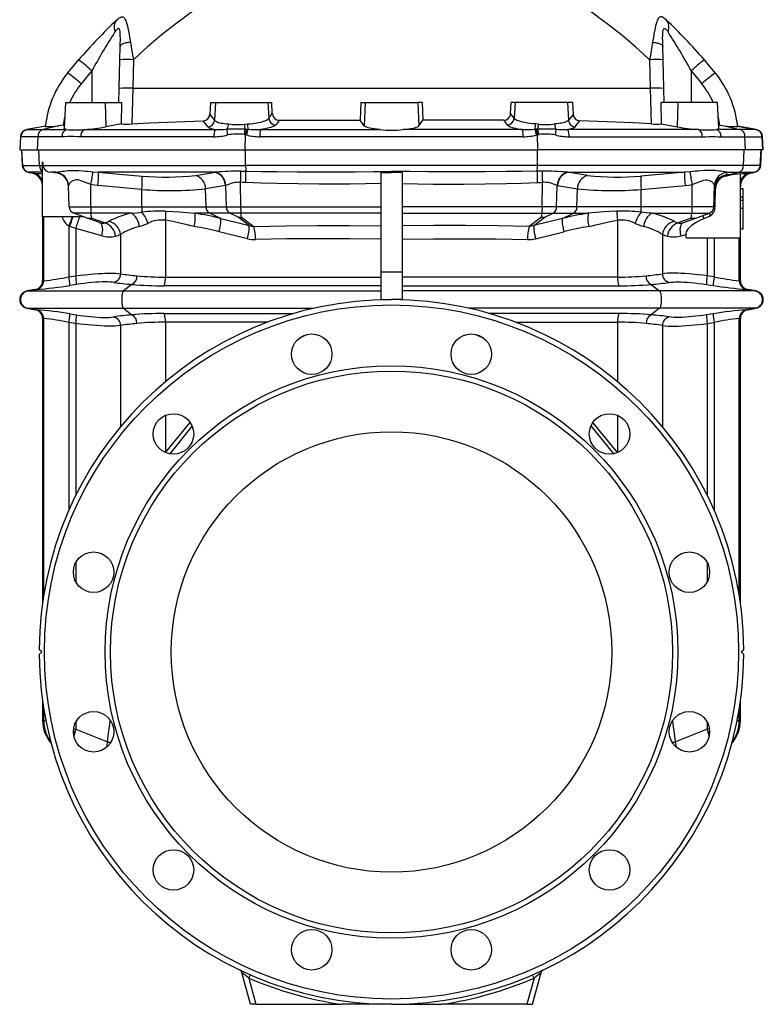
# Model space of a CAD drawing. Extents: x -31 to 1086, y -108 to 1537.
# Tile 5 of 6: x 664 to 1086, y 473 to 1032. Entities that reach past the tile are written whole.
import ezdxf

# ---------------------------------------------------------------- set-up
doc = ezdxf.new("R2010")
doc.units = 0
doc.layers.get('0').update_dxf_attribs({"linetype": 'CONTINUOUS'})

msp = doc.modelspace()

# ---------------------------------------------------------------- linework, layer by layer
at = {"color": 7, "linetype": 'CONTINUOUS'}
for p, q in [((720.62, 1008.96), (720.82, 1016.61)), ((1028.94, 1008.96), (1028.74, 1016.61)), ((720.19, 992.71), (720.62, 1008.96)), ((728.32, 1009.04), (727.89, 992.84)), ((1021.23, 1009.04), (1021.66, 992.84)), ((1029.36, 992.71), (1028.94, 1008.96)), ((704.78, 1002.65), (704.78, 984.84)), ((1044.78, 1002.65), (1044.78, 984.84)), ((719.98, 984.84), (720.19, 992.71)), ((727.89, 992.84), (727.36, 972.63)), ((727.89, 992.84), (1021.66, 992.84)), ((727.89, 992.84), (727.89, 992.84)), ((1021.66, 992.84), (1021.66, 992.84)), ((1021.66, 992.84), (1022.2, 972.63)), ((1029.57, 984.84), (1029.36, 992.71)), ((689.78, 984.84), (689.01, 970.11)), ((689.78, 984.84), (712.28, 984.84)), ((712.28, 984.84), (721.7, 984.84)), ((712.28, 984.84), (712.64, 970.97)), ((721.6, 972.64), (721.7, 984.84)), ((772.03, 984.84), (771.71, 978.01)), ((772.03, 984.84), (774.92, 984.84)), ((774.92, 984.84), (774.4, 974.69)), ((774.92, 984.84), (804.63, 984.84)), ((804.63, 984.84), (806.86, 984.84)), ((804.63, 984.84), (805.1, 975.77)), ((807.15, 978.55), (806.86, 984.84)), ((857.39, 984.84), (856.92, 974.69)), ((857.39, 984.84), (859.92, 984.84)), ((859.92, 984.84), (859.24, 971.59)), ((859.92, 984.84), (889.63, 984.84)), ((892.16, 984.84), (889.63, 984.84)), ((889.63, 984.84), (890.32, 971.59)), ((892.16, 984.84), (892.64, 974.69)), ((942.4, 978.55), (942.69, 984.84)), ((944.92, 984.84), (942.69, 984.84)), ((944.92, 984.84), (944.45, 975.77)), ((974.63, 984.84), (944.92, 984.84)), ((977.52, 984.84), (974.63, 984.84)), ((974.63, 984.84), (975.16, 974.69)), ((977.52, 984.84), (977.85, 978.01)), ((1027.95, 972.64), (1027.86, 984.84)), ((1037.28, 984.84), (1027.86, 984.84)), ((1037.28, 984.84), (1036.91, 970.97)), ((1059.78, 984.84), (1037.28, 984.84)), ((1060.55, 970.11), (1059.78, 984.84)), ((805.1, 975.77), (807.15, 978.55)), ((944.45, 975.77), (942.4, 978.55)), ((721.6, 972.64), (712.64, 970.97)), ((771.71, 978.01), (774.4, 974.69)), ((791.31, 972.43), (792.93, 972.57)), ((859.24, 971.59), (856.92, 974.69)), ((890.32, 971.59), (892.64, 974.69)), ((958.24, 972.43), (956.63, 972.57)), ((977.85, 978.01), (975.16, 974.69)), ((1027.95, 972.64), (1036.91, 970.97)), ((678.34, 971.31), (667.88, 969.47)), ((667.88, 969.47), (668.18, 969.47)), ((678.33, 971.26), (668.18, 969.47)), ((668.18, 969.47), (677.01, 969.47)), ((685.9, 971.55), (677.01, 969.47)), ((677.01, 969.47), (690.27, 969.47)), ((688.45, 971.85), (689.1, 971.93)), ((700.72, 969.47), (774.78, 969.47)), ((791.65, 969.67), (792.61, 969.65)), ((792.61, 969.65), (793.4, 969.63)), ((800.5, 969.47), (868.19, 969.47)), ((949.06, 969.47), (881.37, 969.47)), ((956.95, 969.65), (956.15, 969.63)), ((957.91, 969.67), (956.95, 969.65)), ((1048.83, 969.47), (974.77, 969.47)), ((1072.55, 969.47), (1059.29, 969.47)), ((1061.11, 971.85), (1060.45, 971.93)), ((1063.65, 971.55), (1072.55, 969.47)), ((1081.68, 969.47), (1071.22, 971.31)), ((1071.22, 971.26), (1081.38, 969.47)), ((1081.38, 969.47), (1072.55, 969.47)), ((1081.68, 969.47), (1081.38, 969.47)), ((664.17, 965.27), (663.78, 957.84)), ((664.08, 957.84), (664.47, 965.27)), ((664.47, 965.27), (664.17, 965.27)), ((674.21, 965.27), (664.47, 965.27)), ((673.92, 957.84), (674.21, 965.27)), ((687.74, 965.27), (674.21, 965.27)), ((773.97, 965.27), (698.41, 965.27)), ((791.84, 966.43), (791.02, 966.56)), ((791.79, 957.84), (791.84, 966.43)), ((792.49, 966.31), (791.84, 966.43)), ((949.47, 965.27), (800.09, 965.27)), ((957.07, 966.31), (957.71, 966.43)), ((957.71, 966.43), (958.54, 966.56)), ((957.77, 957.84), (957.71, 966.43)), ((975.58, 965.27), (1051.15, 965.27)), ((1061.81, 965.27), (1075.35, 965.27)), ((1075.64, 957.84), (1075.35, 965.27)), ((1075.35, 965.27), (1085.09, 965.27)), ((1085.48, 957.84), (1085.09, 965.27)), ((1085.09, 965.27), (1085.39, 965.27)), ((1085.78, 957.84), (1085.39, 965.27)), ((663.78, 957.84), (664.08, 957.84)), ((664.08, 957.84), (673.92, 957.84)), ((664.78, 957.84), (665.25, 948.91)), ((665.55, 948.91), (665.08, 957.84)), ((673.92, 957.84), (791.79, 957.84)), ((675.02, 948.91), (674.67, 957.84)), ((791.79, 957.84), (957.77, 957.84)), ((791.97, 948.91), (791.91, 957.84)), ((957.59, 948.91), (957.65, 957.84)), ((1075.64, 957.84), (957.77, 957.84)), ((1074.53, 948.91), (1074.88, 957.84)), ((1085.48, 957.84), (1075.64, 957.84)), ((1084.01, 948.91), (1084.48, 957.84)), ((1084.31, 948.91), (1084.78, 957.84)), ((1085.78, 957.84), (1085.48, 957.84)), ((676.78, 919.84), (676.78, 951.15)), ((665.55, 948.91), (665.25, 948.91)), ((665.55, 948.91), (675.02, 948.91)), ((668.55, 945.18), (670.17, 944.89)), ((668.55, 945.18), (668.84, 945.18)), ((676.78, 945.18), (668.84, 945.18)), ((670.97, 944.8), (668.84, 945.18)), ((670.82, 944.82), (670.97, 944.8)), ((675.02, 948.91), (676.78, 948.91)), ((676.94, 948.91), (791.97, 948.91)), ((684.5, 945.18), (681.41, 945.18)), ((684.49, 945.09), (684.5, 945.18)), ((684.51, 944.78), (684.49, 945.09)), ((705.38, 945.38), (708.49, 945.18)), ((774.69, 945.18), (708.49, 945.18)), ((774.69, 945.18), (774.95, 945.19)), ((957.59, 948.91), (791.97, 948.91)), ((868.78, 945.07), (874.78, 945)), ((868.78, 945.07), (868.78, 888.37)), ((874.78, 945.61), (874.78, 945)), ((880.78, 945.07), (874.78, 945)), ((880.78, 945.07), (880.78, 888.37)), ((1074.53, 948.91), (957.59, 948.91)), ((974.87, 945.18), (974.6, 945.19)), ((974.87, 945.18), (1041.07, 945.18)), ((1044.18, 945.38), (1041.07, 945.18)), ((1064.97, 943.67), (1065.07, 945.09)), ((1065.06, 945.18), (1072.05, 945.18)), ((1065.07, 945.09), (1065.06, 945.18)), ((1065.92, 943.75), (1072.05, 945.18)), ((1072.05, 945.18), (1080.71, 945.18)), ((1084.01, 948.91), (1074.53, 948.91)), ((1078.58, 944.8), (1080.71, 945.18)), ((1078.74, 944.82), (1078.58, 944.8)), ((1079.39, 944.89), (1081.01, 945.18)), ((1081.01, 945.18), (1080.71, 945.18)), ((1084.01, 948.91), (1084.31, 948.91)), ((789.18, 925.54), (789.16, 939.5)), ((960.37, 925.54), (960.4, 939.5)), ((1064.11, 942.89), (1065.12, 943.15)), ((1065.92, 943.75), (1064.97, 943.67)), ((1072.78, 907.84), (1072.78, 944.54)), ((691.49, 937.58), (691.49, 937.49)), ((691.91, 925.54), (691.49, 937.49)), ((704.1, 925.54), (704.08, 938.2)), ((733.04, 925.54), (733.02, 935.42)), ((780.51, 937.58), (769.26, 935.79)), ((769.53, 925.54), (769.26, 935.79)), ((780.74, 937.62), (780.51, 937.58)), ((781.07, 925.54), (780.74, 937.62)), ((968.49, 925.54), (968.81, 937.62)), ((968.81, 937.62), (969.05, 937.58)), ((969.05, 937.58), (980.3, 935.79)), ((980.02, 925.54), (980.3, 935.79)), ((1016.51, 925.54), (1016.53, 935.42)), ((1045.45, 925.54), (1045.47, 938.2)), ((1057.65, 925.54), (1058.07, 937.49)), ((1058.06, 937.58), (1058.07, 937.49)), ((1074.28, 935.7), (1072.78, 935.7)), ((1074.28, 930.96), (1074.28, 935.7)), ((1074.28, 930.96), (1072.78, 930.96)), ((1074.28, 929.13), (1072.78, 929.13)), ((1074.28, 929.13), (1074.28, 930.96)), ((1074.28, 924.56), (1074.28, 929.13)), ((691.91, 925.54), (704.1, 925.54)), ((704.1, 925.54), (733.04, 925.54)), ((733.04, 925.54), (769.53, 925.54)), ((769.53, 925.54), (781.07, 925.54)), ((781.07, 925.54), (789.18, 925.54)), ((789.18, 925.54), (868.78, 925.54)), ((960.37, 925.54), (880.78, 925.54)), ((968.49, 925.54), (960.37, 925.54)), ((980.02, 925.54), (968.49, 925.54)), ((1016.51, 925.54), (980.02, 925.54)), ((1045.45, 925.54), (1016.51, 925.54)), ((1057.65, 925.54), (1045.45, 925.54)), ((1074.28, 924.56), (1072.78, 924.56)), ((1074.28, 912.84), (1074.28, 924.56)), ((676.78, 919.84), (676.78, 883.53)), ((700.24, 919.84), (676.78, 919.84)), ((677.39, 883.52), (677.39, 919.84)), ((702.04, 919.19), (694.54, 921.92)), ((704.24, 921.92), (694.54, 921.92)), ((709.06, 916.63), (702.04, 919.19)), ((727.23, 921.92), (704.24, 921.92)), ((704.63, 919.19), (704.24, 921.92)), ((704.63, 919.19), (712.32, 916.39)), ((746.48, 917.92), (746.48, 885.64)), ((771.55, 921.92), (763.14, 921.92)), ((783.08, 921.92), (771.55, 921.92)), ((777.83, 918.94), (771.55, 921.92)), ((777.83, 918.94), (794.09, 914.94)), ((789.32, 921.92), (783.08, 921.92)), ((787.68, 919.73), (783.08, 921.92)), ((794.09, 914.94), (787.68, 919.73)), ((868.78, 921.92), (789.32, 921.92)), ((789.63, 919.73), (789.32, 921.92)), ((789.63, 919.73), (796.72, 914.43)), ((880.78, 921.92), (960.24, 921.92)), ((959.92, 919.73), (952.83, 914.43)), ((955.47, 914.94), (961.87, 919.73)), ((971.73, 918.94), (955.47, 914.94)), ((959.92, 919.73), (960.24, 921.92)), ((960.24, 921.92), (966.47, 921.92)), ((961.87, 919.73), (966.47, 921.92)), ((966.47, 921.92), (978.01, 921.92)), ((971.73, 918.94), (978.01, 921.92)), ((978.01, 921.92), (986.42, 921.92)), ((1003.07, 917.92), (1003.07, 885.64)), ((1022.33, 921.92), (1045.31, 921.92)), ((1044.92, 919.19), (1037.24, 916.39)), ((1040.5, 916.63), (1047.51, 919.19)), ((1044.92, 919.19), (1045.31, 921.92)), ((1045.31, 921.92), (1055.02, 921.92)), ((1047.51, 919.19), (1055.02, 921.92)), ((1052.03, 918.91), (1055.41, 920.27)), ((1055.41, 920.27), (1055.63, 920.36)), ((691.67, 914.59), (691.67, 885.8)), ((695.56, 913.16), (692.15, 914.4)), ((710.38, 909.12), (695.56, 913.16)), ((695.56, 913.16), (695.56, 886.38)), ((793.01, 907.43), (776.96, 911.42)), ((956.54, 907.43), (972.6, 911.42)), ((1074.28, 912.84), (1072.78, 912.84)), ((720.99, 909.84), (720.99, 887.55)), ((1028.56, 909.84), (1028.56, 887.55)), ((1039.18, 909.12), (1041.93, 909.87)), ((1041.93, 907.84), (1041.93, 909.87)), ((1041.93, 907.84), (1072.78, 907.84)), ((1053.99, 907.84), (1053.99, 886.38)), ((1057.88, 907.84), (1057.88, 885.8)), ((1072.16, 883.52), (1072.16, 907.84)), ((1072.78, 883.53), (1072.78, 907.84)), ((677.18, 883.53), (676.78, 883.53)), ((677.18, 883.53), (677.39, 883.52)), ((691.67, 885.8), (695.56, 886.38)), ((746.48, 885.64), (868.78, 885.64)), ((868.78, 888.37), (868.78, 872.84)), ((880.78, 888.37), (868.78, 888.37)), ((880.78, 888.37), (880.78, 872.84)), ((1003.07, 885.64), (880.78, 885.64)), ((1057.88, 885.8), (1053.99, 886.38)), ((1072.38, 883.53), (1072.16, 883.52)), ((1072.38, 883.53), (1072.78, 883.53)), ((672.65, 878.6), (667.91, 877.77)), ((667.91, 877.77), (668.33, 877.77)), ((673.06, 878.6), (668.33, 877.77)), ((668.33, 877.77), (722.64, 877.77)), ((672.65, 878.6), (673.06, 878.6)), ((673.28, 878.6), (673.06, 878.6)), ((696.09, 881.46), (692.22, 880.88)), ((727.46, 881.45), (722.64, 877.77)), ((722.64, 877.77), (868.78, 877.77)), ((868.78, 880.72), (745.65, 880.72)), ((880.78, 880.72), (1003.9, 880.72)), ((1026.91, 877.77), (880.78, 877.77)), ((1022.09, 881.45), (1026.91, 877.77)), ((1081.22, 877.77), (1026.91, 877.77)), ((1053.47, 881.46), (1057.34, 880.88)), ((1076.28, 878.6), (1076.5, 878.6)), ((1076.5, 878.6), (1081.22, 877.77)), ((1076.91, 878.6), (1076.5, 878.6)), ((1081.65, 877.77), (1076.91, 878.6)), ((1081.65, 877.77), (1081.22, 877.77)), ((868.78, 872.84), (874.78, 872.84)), ((868.78, 872.84), (868.78, 872.75)), ((880.78, 872.84), (874.78, 872.84)), ((880.78, 872.84), (880.78, 872.75)), ((667.91, 867.92), (672.65, 867.08)), ((667.91, 867.92), (668.33, 867.92)), ((668.33, 867.92), (722.64, 867.92)), ((668.33, 867.92), (673.06, 867.08)), ((673.06, 867.08), (672.65, 867.08)), ((722.64, 867.92), (830.67, 867.92)), ((722.64, 867.92), (727.46, 864.24)), ((1026.91, 867.92), (918.88, 867.92)), ((1026.91, 867.92), (1022.09, 864.24)), ((1081.22, 867.92), (1026.91, 867.92)), ((1081.22, 867.92), (1076.5, 867.08)), ((1076.5, 867.08), (1076.91, 867.08)), ((1076.91, 867.08), (1081.65, 867.92)), ((1081.65, 867.92), (1081.22, 867.92)), ((676.78, 862.16), (676.78, 701.06)), ((676.78, 862.16), (677.18, 862.16)), ((677.39, 705.08), (677.39, 862.17)), ((692.22, 864.81), (696.09, 864.23)), ((745.65, 864.97), (819.21, 864.97)), ((1003.9, 864.97), (930.35, 864.97)), ((1057.34, 864.81), (1053.47, 864.23)), ((1072.16, 705.08), (1072.16, 862.17)), ((1072.78, 862.16), (1072.38, 862.16)), ((1072.78, 701.06), (1072.78, 862.16)), ((695.56, 859.3), (691.67, 859.88)), ((691.67, 859.88), (691.67, 753.3)), ((695.56, 859.3), (695.56, 761.62)), ((720.99, 858.14), (720.99, 800.71)), ((804.38, 860.04), (746.48, 860.04)), ((746.48, 860.04), (746.48, 826.27)), ((945.18, 860.04), (1003.07, 860.04)), ((1003.07, 860.04), (1003.07, 826.27)), ((1028.56, 858.14), (1028.56, 800.71)), ((1053.99, 859.3), (1057.88, 859.88)), ((1053.99, 859.3), (1053.99, 761.62)), ((1057.88, 859.88), (1057.88, 753.3)), ((827.13, 853.14), (822.79, 851.23)), ((922.42, 853.14), (926.76, 851.23)), ((746.48, 807.15), (746.48, 786.03)), ((1003.07, 807.15), (1003.07, 786.03)), ((746.54, 786), (760.47, 803.16)), ((761.58, 801.18), (748.89, 785.29)), ((987.98, 801.18), (1000.67, 785.29)), ((1003.01, 786), (989.09, 803.16)), ((695.56, 723.49), (695.56, 712.79)), ((1053.99, 723.49), (1053.99, 712.79)), ((676.28, 672.84), (674.78, 674.34)), ((674.78, 671.35), (676.28, 672.84)), ((1073.28, 672.84), (1074.77, 674.34)), ((1074.77, 671.35), (1073.28, 672.84)), ((676.78, 644.63), (676.78, 634)), ((1072.78, 634), (1072.78, 644.63)), ((677.39, 633.86), (677.39, 640.61)), ((1072.16, 633.86), (1072.16, 640.61)), ((677.39, 633.86), (676.78, 634)), ((678.61, 633.86), (677.39, 633.86)), ((695.56, 632.9), (695.56, 628.97)), ((1053.99, 632.9), (1053.99, 628.97)), ((1070.94, 633.86), (1072.16, 633.86)), ((1072.16, 633.86), (1072.78, 634)), ((695.42, 629.01), (695.56, 628.97)), ((695.56, 628.97), (713.54, 621.9)), ((1053.99, 628.97), (1036.01, 621.9)), ((1054.14, 629.01), (1053.99, 628.97)), ((713.54, 621.9), (713.56, 621.98)), ((1036.01, 621.9), (1036, 621.98)), ((794.78, 472.84), (789.93, 490.95)), ((793.89, 487.75), (794.69, 489.58)), ((793.89, 487.75), (797.88, 472.84)), ((955.66, 487.75), (951.67, 472.84)), ((954.78, 472.84), (959.63, 490.95)), ((955.66, 487.75), (954.86, 489.58)), ((797.88, 472.84), (794.78, 472.84)), ((797.88, 472.84), (846.42, 472.84)), ((874.78, 472.84), (846.42, 472.84)), ((874.78, 472.84), (903.13, 472.84)), ((951.67, 472.84), (903.13, 472.84)), ((951.67, 472.84), (954.78, 472.84))]:
    msp.add_line(p, q, dxfattribs=at)
for points in [[(718.96, 1031.76), (719.57, 1032.31), (720.16, 1032.76), (720.71, 1033.1), (721.3, 1033.34), (721.85, 1033.41), (722.36, 1033.32), (722.74, 1033.12), (723.09, 1032.8), (723.42, 1032.39), (723.72, 1031.86), (724.01, 1031.23), (724.28, 1030.52), (724.62, 1029.42), (724.93, 1028.2), (725.22, 1026.87), (725.54, 1025.26), (725.85, 1023.56), (726.15, 1021.78), (726.45, 1019.94), (726.61, 1018.99)], [(1030.6, 1031.76), (1029.99, 1032.31), (1029.4, 1032.76), (1028.84, 1033.1), (1028.25, 1033.34), (1027.7, 1033.41), (1027.19, 1033.32), (1026.82, 1033.12), (1026.47, 1032.8), (1026.14, 1032.39), (1025.83, 1031.86), (1025.54, 1031.23), (1025.27, 1030.52), (1024.94, 1029.42), (1024.62, 1028.2), (1024.33, 1026.87), (1024.02, 1025.26), (1023.71, 1023.56), (1023.4, 1021.78), (1023.1, 1019.94), (1022.95, 1018.99)], [(720.82, 1016.61), (720.83, 1017.33), (720.86, 1018.65), (720.89, 1019.95), (720.89, 1021.25), (720.88, 1022.52), (720.83, 1023.87), (720.78, 1024.52), (720.72, 1025.14), (720.59, 1025.81), (720.51, 1026.11), (720.4, 1026.37), (720.24, 1026.63), (720.04, 1026.79), (719.89, 1026.83), (719.64, 1026.78), (719.36, 1026.63), (718.94, 1026.25), (718.66, 1025.94), (718.39, 1025.59), (717.83, 1024.78)], [(1028.74, 1016.61), (1028.72, 1017.33), (1028.69, 1018.65), (1028.67, 1019.95), (1028.66, 1021.25), (1028.67, 1022.52), (1028.72, 1023.87), (1028.77, 1024.52), (1028.84, 1025.14), (1028.96, 1025.81), (1029.05, 1026.11), (1029.15, 1026.37), (1029.31, 1026.63), (1029.52, 1026.79), (1029.66, 1026.83), (1029.92, 1026.78), (1030.2, 1026.63), (1030.62, 1026.25), (1030.89, 1025.94), (1031.17, 1025.59), (1031.73, 1024.78)], [(726.61, 1018.99), (725.89, 1018.9), (725.21, 1018.8), (724.56, 1018.68), (723.95, 1018.55), (723.39, 1018.4), (722.87, 1018.24), (722.41, 1018.07), (722, 1017.88), (721.65, 1017.69), (721.36, 1017.48), (721.13, 1017.27), (720.96, 1017.06), (720.86, 1016.84), (720.82, 1016.61)], [(726.61, 1018.99), (727, 1016.6), (727.42, 1014.14), (727.86, 1011.61), (728.32, 1009.04)], [(1022.95, 1018.99), (1022.55, 1016.6), (1022.13, 1014.14), (1021.69, 1011.61), (1021.23, 1009.04)], [(1022.95, 1018.99), (1023.66, 1018.9), (1024.35, 1018.8), (1025, 1018.68), (1025.61, 1018.55), (1026.17, 1018.4), (1026.68, 1018.24), (1027.15, 1018.07), (1027.56, 1017.88), (1027.91, 1017.69), (1028.2, 1017.48), (1028.43, 1017.27), (1028.6, 1017.06), (1028.7, 1016.84), (1028.74, 1016.61)], [(690.96, 1001.46), (694.06, 1005.22), (697.21, 1008.93)], [(1058.6, 1001.46), (1055.5, 1005.22), (1052.35, 1008.93)], [(704.78, 1002.65), (701.72, 999.06), (698.72, 995.42)], [(1044.78, 1002.65), (1047.83, 999.06), (1050.83, 995.42)], [(727.36, 972.63), (737.43, 973.18), (747.55, 973.65), (757.71, 974.04), (767.91, 974.34)], [(770.62, 970.96), (769.6, 972.24), (767.91, 974.34)], [(774.4, 974.69), (774.56, 974.48), (774.79, 974.28), (775.09, 974.09), (775.45, 973.9), (775.99, 973.68), (776.62, 973.47), (777.37, 973.28), (778.2, 973.1), (779.09, 972.94), (780.06, 972.8), (781.13, 972.68), (782.26, 972.57)], [(792.93, 972.57), (794.48, 972.7), (796.01, 972.87), (797.18, 973.03), (798.3, 973.2), (799.38, 973.4), (800.39, 973.62), (801.31, 973.85), (802.14, 974.09), (802.9, 974.35), (803.55, 974.62), (804.09, 974.9), (804.53, 975.18), (804.87, 975.47), (805.1, 975.77)], [(811.09, 974.69), (810.06, 973.3), (809.13, 972.04)], [(811.09, 974.69), (822.51, 974.69), (833.96, 974.69), (845.43, 974.69), (856.92, 974.69)], [(938.47, 974.69), (927.04, 974.69), (915.6, 974.69), (904.12, 974.69), (892.64, 974.69)], [(938.47, 974.69), (939.49, 973.3), (940.43, 972.04)], [(956.63, 972.57), (955.06, 972.71), (953.55, 972.87), (951.98, 973.09), (950.51, 973.34), (949.16, 973.62), (947.95, 973.93), (946.89, 974.27), (946, 974.62), (945.3, 975), (944.78, 975.38), (944.45, 975.77)], [(975.16, 974.69), (975, 974.48), (974.77, 974.28), (974.47, 974.09), (974.1, 973.9), (973.57, 973.68), (972.93, 973.47), (972.19, 973.28), (971.36, 973.1), (970.46, 972.94), (969.5, 972.8), (968.43, 972.68), (967.3, 972.57)], [(978.94, 970.96), (979.96, 972.24), (981.64, 974.34)], [(1022.2, 972.63), (1012.12, 973.18), (1002, 973.65), (991.84, 974.04), (981.64, 974.34)], [(688.45, 971.85), (687.18, 971.69), (685.9, 971.55)], [(690.27, 969.47), (689.83, 969.56), (689.48, 969.67), (689.22, 969.8), (689.06, 969.94), (689.01, 970.06), (689.01, 970.11)], [(809.13, 972.04), (808.85, 971.75), (808.43, 971.46), (807.87, 971.18), (807.17, 970.89), (806.36, 970.63), (805.44, 970.37), (804.37, 970.12), (803.19, 969.89), (801.9, 969.67), (800.5, 969.47)], [(868.19, 969.47), (866.54, 969.62), (865.01, 969.8), (863.71, 970), (862.55, 970.23), (861.54, 970.47), (860.69, 970.74), (860.01, 971.03), (859.51, 971.32), (859.24, 971.59)], [(881.37, 969.47), (883.02, 969.62), (884.54, 969.8), (885.84, 970), (887.01, 970.23), (888.02, 970.47), (888.87, 970.74), (889.55, 971.03), (890.04, 971.32), (890.32, 971.59)], [(940.43, 972.04), (940.71, 971.75), (941.12, 971.46), (941.69, 971.18), (942.39, 970.89), (943.19, 970.63), (944.12, 970.37), (945.19, 970.12), (946.37, 969.89), (947.66, 969.67), (949.06, 969.47)], [(1059.29, 969.47), (1059.73, 969.56), (1060.07, 969.67), (1060.33, 969.8), (1060.49, 969.94), (1060.55, 970.06), (1060.54, 970.11)], [(1061.11, 971.85), (1062.38, 971.69), (1063.65, 971.55)], [(698.41, 965.27), (697.41, 965.3), (696.41, 965.36), (694.44, 965.51), (692.75, 965.55), (691.07, 965.47), (689.39, 965.34), (687.74, 965.27)], [(1051.15, 965.27), (1052.15, 965.3), (1053.14, 965.36), (1055.11, 965.51), (1056.81, 965.55), (1058.49, 965.47), (1060.16, 965.34), (1061.81, 965.27)], [(676.78, 951.15), (676.87, 949.81), (676.94, 948.91)], [(670.82, 944.82), (670.53, 944.85), (670.33, 944.88), (670.21, 944.89), (670.17, 944.89)], [(684.51, 944.78), (683.76, 944.88), (681.41, 945.18)], [(684.5, 945.18), (685.66, 945.34), (686.97, 945.56), (687.92, 945.71), (688.92, 945.85), (689.97, 945.99), (691.06, 946.1), (693.06, 946.23), (695.18, 946.25), (697.35, 946.16), (699.62, 945.98), (701.01, 945.84), (702.43, 945.69), (703.89, 945.53), (705.38, 945.38)], [(708.49, 945.18), (720.41, 944.08), (733.27, 943.02)], [(763.55, 943.39), (773.69, 945.01), (774.69, 945.18)], [(789.36, 945.82), (790.58, 945.79), (792.19, 945.77)], [(792.19, 945.77), (800.9, 945.65), (809.61, 945.56), (821.51, 945.49), (833.42, 945.46), (843.75, 945.46), (854.09, 945.48), (864.43, 945.53), (874.78, 945.61)], [(957.37, 945.77), (948.66, 945.65), (939.94, 945.56), (928.04, 945.49), (916.13, 945.46), (905.8, 945.46), (895.47, 945.48), (885.12, 945.53), (874.78, 945.61)], [(960.19, 945.82), (958.98, 945.79), (957.37, 945.77)], [(986.01, 943.39), (975.86, 945.01), (974.87, 945.18)], [(1041.07, 945.18), (1029.15, 944.08), (1016.28, 943.02)], [(1065.06, 945.18), (1063.9, 945.34), (1062.58, 945.56), (1061.63, 945.71), (1060.64, 945.85), (1059.59, 945.99), (1058.49, 946.1), (1056.5, 946.23), (1054.38, 946.25), (1052.21, 946.16), (1049.93, 945.98), (1048.55, 945.84), (1047.13, 945.69), (1045.67, 945.53), (1044.18, 945.38)], [(1078.74, 944.82), (1079.02, 944.85), (1079.23, 944.88), (1079.35, 944.89), (1079.39, 944.89)], [(704.08, 938.2), (702.55, 938.77), (701.06, 939.39), (699.61, 939.98), (698.54, 940.36), (697.49, 940.65), (696.5, 940.8), (695.77, 940.82), (695.1, 940.73), (694.48, 940.57), (693.98, 940.36), (693.19, 939.87), (692.55, 939.3), (692.06, 938.71), (691.77, 938.27), (691.58, 937.88), (691.49, 937.58)], [(792.07, 939.34), (790.41, 939.43), (789.16, 939.5)], [(868.78, 938.7), (860, 938.55), (851.21, 938.45), (833.64, 938.42), (821.66, 938.52), (809.67, 938.74), (800.87, 938.99), (792.07, 939.34)], [(880.78, 938.7), (889.56, 938.55), (898.34, 938.45), (915.91, 938.42), (927.9, 938.52), (939.88, 938.74), (948.68, 938.99), (957.48, 939.34)], [(957.48, 939.34), (959.15, 939.43), (960.4, 939.5)], [(1045.47, 938.2), (1047, 938.77), (1048.5, 939.39), (1049.95, 939.98), (1051.02, 940.36), (1052.06, 940.65), (1053.06, 940.8), (1053.78, 940.82), (1054.46, 940.73), (1055.07, 940.57), (1055.58, 940.36), (1056.37, 939.87), (1057.01, 939.3), (1057.49, 938.71), (1057.78, 938.27), (1057.98, 937.88), (1058.06, 937.58)], [(1065.12, 943.15), (1067.16, 943.63), (1069.23, 944.01)], [(1069.23, 944.01), (1067.62, 943.88), (1065.92, 943.75)], [(1069.23, 944.01), (1071.54, 944.35), (1072.78, 944.54)], [(708.1, 937.58), (706.08, 937.83), (704.08, 938.2)], [(733.02, 935.42), (720.56, 936.44), (708.1, 937.58)], [(1016.53, 935.42), (1029, 936.44), (1041.46, 937.58)], [(1041.46, 937.58), (1043.47, 937.83), (1045.47, 938.2)], [(1058.37, 925.47), (1058.4, 926.51), (1058.67, 936)], [(727.23, 921.92), (730.17, 922.18), (733.12, 922.49)], [(746.8, 923.09), (750.6, 922.88), (754.35, 922.61), (756.58, 922.43), (758.79, 922.25), (760.98, 922.08), (763.14, 921.92)], [(1002.75, 923.09), (998.95, 922.88), (995.21, 922.61), (992.97, 922.43), (990.76, 922.25), (988.58, 922.08), (986.42, 921.92)], [(1022.33, 921.92), (1019.39, 922.18), (1016.43, 922.49)], [(710.38, 909.12), (710.54, 909.78), (710.67, 910.44), (710.77, 911.09), (710.84, 911.73), (710.87, 912.34), (710.87, 912.93), (710.83, 913.5), (710.75, 914.02), (710.65, 914.52), (710.51, 914.97), (710.34, 915.37), (710.14, 915.73), (709.91, 916.04), (709.65, 916.29), (709.37, 916.49), (709.06, 916.63)], [(762.87, 914.4), (760.81, 914.79), (758.76, 915.23), (754.68, 916.2), (750.6, 917.15), (748.55, 917.57), (746.48, 917.92)], [(986.68, 914.4), (988.74, 914.79), (990.79, 915.23), (994.88, 916.2), (998.96, 917.15), (1001.01, 917.57), (1003.07, 917.92)], [(1039.18, 909.12), (1039.02, 909.78), (1038.88, 910.44), (1038.78, 911.09), (1038.72, 911.73), (1038.69, 912.34), (1038.69, 912.93), (1038.73, 913.5), (1038.8, 914.02), (1038.91, 914.52), (1039.05, 914.97), (1039.22, 915.37), (1039.42, 915.73), (1039.65, 916.04), (1039.91, 916.29), (1040.19, 916.49), (1040.5, 916.63)], [(1041.93, 909.87), (1042.01, 910.63), (1042.22, 911.37), (1042.69, 912.34), (1043.3, 913.23), (1044.18, 914.2), (1045.15, 915.07), (1046.2, 915.86), (1048.06, 917.03), (1050.01, 918.04), (1052.03, 918.91)], [(692.15, 914.4), (691.91, 914.49), (691.67, 914.59)], [(794.09, 914.94), (795.38, 914.61), (796.72, 914.43)], [(796.72, 914.43), (814.68, 914.79), (832.68, 914.97), (850.72, 914.97), (868.78, 914.78)], [(952.83, 914.43), (934.88, 914.79), (916.87, 914.97), (898.83, 914.97), (880.78, 914.78)], [(955.47, 914.94), (954.18, 914.61), (952.83, 914.43)], [(868.78, 907.26), (850.93, 907.45), (833.1, 907.45), (815.3, 907.28), (797.55, 906.92)], [(880.78, 907.26), (898.63, 907.45), (916.46, 907.45), (934.26, 907.28), (952.01, 906.92)], [(695.56, 886.38), (698.16, 886.7), (700.74, 886.98), (702.49, 887.16), (704.21, 887.32), (705.9, 887.47), (708.31, 887.64), (710.62, 887.77), (712.14, 887.83), (713.61, 887.86), (715.02, 887.87), (716.68, 887.85), (718.22, 887.79), (719.67, 887.69), (720.99, 887.55)], [(1053.99, 886.38), (1051.39, 886.7), (1048.81, 886.98), (1047.07, 887.16), (1045.34, 887.32), (1043.65, 887.47), (1041.25, 887.64), (1038.94, 887.77), (1037.41, 887.83), (1035.94, 887.86), (1034.54, 887.87), (1032.88, 887.85), (1031.34, 887.79), (1029.88, 887.69), (1028.56, 887.55)], [(717.24, 882.62), (716.18, 882.76), (715.02, 882.86), (713.72, 882.92), (712.32, 882.95), (710.61, 882.92), (708.78, 882.85), (706.81, 882.72), (704.75, 882.54), (702.67, 882.33), (700.55, 882.07), (698.33, 881.78), (696.09, 881.46)], [(722.64, 877.77), (722.52, 877.64), (722.4, 877.45), (722.28, 877.21), (722.17, 876.91), (722.07, 876.56), (721.98, 876.16), (721.9, 875.73), (721.83, 875.25), (721.77, 874.75), (721.73, 874.22), (721.7, 873.68), (721.69, 873.12), (721.69, 872.56), (721.7, 872.01), (721.73, 871.47), (721.77, 870.94), (721.83, 870.43), (721.9, 869.96), (721.98, 869.52), (722.07, 869.13), (722.17, 868.78), (722.28, 868.48), (722.4, 868.23), (722.52, 868.05), (722.64, 867.92)], [(1026.91, 877.77), (1027.04, 877.64), (1027.16, 877.45), (1027.28, 877.21), (1027.39, 876.91), (1027.49, 876.56), (1027.58, 876.16), (1027.66, 875.73), (1027.72, 875.25), (1027.78, 874.75), (1027.82, 874.22), (1027.85, 873.68), (1027.87, 873.12), (1027.87, 872.56), (1027.85, 872.01), (1027.82, 871.47), (1027.78, 870.94), (1027.72, 870.43), (1027.66, 869.96), (1027.58, 869.52), (1027.49, 869.13), (1027.39, 868.78), (1027.28, 868.48), (1027.16, 868.23), (1027.04, 868.05), (1026.91, 867.92)], [(1032.32, 882.62), (1033.37, 882.76), (1034.54, 882.86), (1035.84, 882.92), (1037.24, 882.95), (1038.95, 882.92), (1040.77, 882.85), (1042.75, 882.72), (1044.81, 882.54), (1046.89, 882.33), (1049.01, 882.07), (1051.23, 881.78), (1053.47, 881.46)], [(673.06, 867.08), (673.16, 867.09), (673.28, 867.09)], [(1076.5, 867.08), (1076.39, 867.09), (1076.28, 867.09)], [(677.39, 862.17), (677.28, 862.16), (677.18, 862.16)], [(696.09, 864.23), (698.06, 863.94), (700.03, 863.68), (702.01, 863.44), (703.95, 863.22), (705.93, 863.04), (707.83, 862.89), (709.71, 862.79), (711.48, 862.74), (713.1, 862.75), (714.59, 862.8), (715.99, 862.91), (717.24, 863.06)], [(1053.47, 864.23), (1051.49, 863.94), (1049.53, 863.68), (1047.55, 863.44), (1045.6, 863.22), (1043.63, 863.04), (1041.72, 862.89), (1039.85, 862.79), (1038.07, 862.74), (1036.46, 862.75), (1034.97, 862.8), (1033.57, 862.91), (1032.32, 863.06)], [(1072.16, 862.17), (1072.28, 862.16), (1072.38, 862.16)], [(720.99, 858.14), (719.51, 857.99), (717.87, 857.88), (716.01, 857.83), (714.01, 857.82), (711.93, 857.87), (709.75, 857.96), (707.39, 858.11), (704.95, 858.3), (702.69, 858.51), (700.37, 858.74), (697.98, 859.01), (695.56, 859.3)], [(1028.56, 858.14), (1030.04, 857.99), (1031.69, 857.88), (1033.54, 857.83), (1035.55, 857.82), (1037.62, 857.87), (1039.81, 857.96), (1042.16, 858.11), (1044.6, 858.3), (1046.87, 858.51), (1049.18, 858.74), (1051.58, 859.01), (1053.99, 859.3)], [(713.56, 621.98), (714.22, 626.74), (714.87, 631.66), (715.19, 634.11)], [(1036, 621.98), (1035.33, 626.74), (1034.68, 631.66), (1034.37, 634.11)], [(694.39, 629.43), (694.61, 629.3), (695.42, 629.01)], [(1055.16, 629.43), (1054.94, 629.3), (1054.14, 629.01)], [(713.54, 621.9), (713.3, 620.3), (713.17, 618.79)]]:
    msp.add_lwpolyline(points, dxfattribs=at)
for centre, radius in [((874.78, 672.84), 197), ((829.48, 841.88), 11.5), ((920.07, 841.88), 11.5), ((874.78, 672.84), 162.5), ((874.78, 672.84), 159.5), ((751.03, 796.59), 11.5), ((998.52, 796.59), 11.5), ((874.78, 672.84), 125), ((705.74, 718.14), 11.5), ((1043.81, 718.14), 11.5), ((705.74, 627.55), 11.5), ((1043.81, 627.55), 11.5), ((751.03, 549.1), 11.5), ((998.52, 549.1), 11.5), ((829.48, 503.81), 11.5), ((920.07, 503.81), 11.5)]:
    msp.add_circle(centre, radius, dxfattribs=at)
for centre, radius, start, end in [((941.92, 780.9), 312.53, 102.4062, 133.1143), ((807.63, 780.9), 312.53, 46.8857, 77.5938), ((942.17, 797.39), 323.66, 133.6027, 139.1878), ((723.93, 1027.37), 6.63, 138.5948, 203.001), ((807.39, 797.39), 323.66, 40.8122, 46.3973), ((1025.62, 1027.37), 6.63, 336.999, 41.4052), ((938.87, 879.52), 264.5, 146.6875, 152.2547), ((810.69, 879.52), 264.5, 27.7453, 33.3125), ((622.29, 910.83), 123.44, 48.066, 52.6305), ((725.12, 951.27), 57.86, 86.8301, 94.467), ((1024.43, 951.27), 57.86, 85.533, 93.1699), ((1127.27, 910.83), 123.44, 127.3695, 131.934), ((735.98, 964.9), 58, 140.9203, 173.8352), ((620.91, 903.46), 120.47, 49.7639, 54.4438), ((1128.65, 903.46), 120.47, 125.5562, 130.2361), ((1013.57, 964.9), 58, 6.1648, 39.0797), ((735.98, 965.16), 48, 140.9203, 155.7928), ((1013.57, 965.16), 48, 24.2072, 39.0797), ((724.86, 944.52), 48.42, 86.4121, 95.5348), ((1024.69, 944.52), 48.42, 84.4652, 93.5879), ((811.13, 978.67), 3.98, 181.7483, 269.3623), ((938.43, 978.67), 3.98, 270.6377, 358.2517), ((735.98, 965.16), 48, 166.3386, 171.9924), ((724.52, 1011.05), 38.53, 265.6533, 274.217), ((767.86, 978.19), 3.85, 270.7193, 357.4062), ((770.35, 975.01), 4.06, 273.7875, 355.451), ((775.99, 972.86), 6.28, 329.0115, 357.4094), ((787.4, 1012.28), 40.04, 262.6157, 275.6042), ((806.22, 973.22), 13.31, 182.7741, 195.6511), ((809.15, 976.1), 4.06, 184.7167, 269.6437), ((940.4, 976.1), 4.06, 270.3563, 355.2833), ((943.34, 973.22), 13.31, 344.3489, 357.2259), ((962.15, 1012.28), 40.04, 264.3958, 277.3843), ((973.57, 972.86), 6.28, 182.5906, 210.9885), ((979.21, 975.01), 4.06, 184.549, 266.2125), ((981.69, 978.19), 3.85, 182.5938, 269.2807), ((1025.03, 1011.05), 38.53, 265.783, 274.3467), ((1013.57, 965.16), 48, 8.0076, 13.6614), ((668.66, 965.03), 4.5, 100, 177), ((668.96, 965.04), 4.5, 100.0228, 177.0197), ((678.41, 965.5), 4.21, 109.4814, 183.1571), ((680.01, 1009.35), 38.26, 267.4639, 278.8571), ((691.92, 965.61), 4.19, 113.1737, 184.7075), ((695.5, 1016.46), 47.29, 263.6554, 276.3446), ((702.6, 965.69), 4.21, 116.4456, 185.7818), ((692.71, 1080.9), 111.73, 274.1108, 280.2749), ((775.23, 977.28), 7.83, 233.8582, 266.7077), ((781.12, 966.06), 7.2, 151.7781, 186.323), ((776.69, 1026.35), 56.92, 268.0829, 274.7162), ((788.42, 518.78), 450.9, 89.5897, 90.8963), ((798.17, 969.79), 16.8, 180.5729, 191.9674), ((814.92, 963.31), 24.13, 164.7238, 172.2629), ((819.05, 974.42), 27.81, 184.0999, 189.8366), ((815.47, 962.49), 23.95, 162.6102, 170.5294), ((815.24, 961.81), 23.19, 160.3119, 168.815), ((798.47, 1036.11), 66.67, 265.6393, 271.7402), ((813.23, 966.1), 13.17, 165.1922, 183.6188), ((874.78, 1015.76), 46.76, 261.8964, 278.1036), ((951.08, 1036.11), 66.67, 268.2598, 274.3607), ((936.33, 966.1), 13.17, 356.3812, 14.8078), ((934.32, 961.81), 23.19, 11.185, 19.6881), ((934.09, 962.49), 23.95, 9.4706, 17.3898), ((930.5, 974.42), 27.81, 350.1634, 355.9001), ((961.14, 518.78), 450.9, 89.1037, 90.4103), ((934.63, 963.31), 24.13, 7.7371, 15.2762), ((951.39, 969.79), 16.8, 348.0326, 359.4271), ((972.87, 1026.35), 56.92, 265.2838, 271.9171), ((974.32, 977.28), 7.83, 273.2923, 306.1418), ((968.43, 966.06), 7.2, 353.677, 28.2219), ((1056.84, 1080.9), 111.73, 259.7251, 265.8892), ((1054.06, 1016.46), 47.29, 263.6554, 276.3446), ((1046.96, 965.69), 4.21, 354.2182, 63.5544), ((1057.64, 965.61), 4.19, 355.2925, 66.8263), ((1069.54, 1009.35), 38.26, 261.1429, 272.5361), ((1071.15, 965.5), 4.21, 356.8429, 70.5186), ((1080.6, 965.04), 4.5, 2.9803, 79.9772), ((1080.89, 965.03), 4.5, 3, 80), ((772.73, 1003.93), 38.68, 271.8333, 283.4493), ((787.13, 938.32), 28.51, 82.1727, 100.9234), ((801.32, 1002.44), 37.19, 256.258, 268.0943), ((948.23, 1002.44), 37.19, 271.9057, 283.742), ((962.42, 938.32), 28.51, 79.0766, 97.8273), ((976.82, 1003.93), 38.68, 256.5507, 268.1667), ((669.24, 949.12), 4, 183, 260), ((669.54, 949.12), 4, 182.9834, 259.9741), ((668.78, 937.01), 8, 0.0032, 79.9997), ((669.42, 936.98), 7.96, 22.5203, 79.9312), ((693.42, 1167.67), 224, 264.2485, 265.7389), ((669.58, 937.04), 7.89, 24.2476, 79.85), ((679.2, 948.89), 4.18, 179.6733, 234.5238), ((681.44, 949.76), 4.58, 190.732, 269.6429), ((683.54, 937.19), 7.96, 2.1723, 83.1206), ((683.5, 937.24), 8, 2.413, 82.8662), ((683.47, 936.81), 8.04, 1.8322, 82.5442), ((630.19, 955.24), 75.83, 347.0117, 352.5334), ((655.5, 944.1), 53, 352.9315, 1.1653), ((772.37, 937.38), 8.14, 1.4358, 73.4494), ((790.98, 742.27), 203.56, 90.4562, 94.5167), ((772.5, 937.32), 8.25, 2.1187, 72.6791), ((693.4, 945.8), 95.96, 356.2376, 0.0138), ((811.66, 948.73), 19.69, 179.4657, 188.6432), ((699.44, 944.26), 92.76, 356.9601, 0.9298), ((1050.12, 944.26), 92.76, 179.0702, 183.0399), ((937.9, 948.73), 19.69, 351.3568, 0.5343), ((958.57, 742.27), 203.56, 85.4833, 89.5438), ((1056.15, 945.8), 95.96, 179.9862, 183.7624), ((977.06, 937.32), 8.25, 107.3209, 177.8813), ((977.18, 937.38), 8.14, 106.5506, 178.5642), ((1094.05, 944.1), 53, 178.8347, 187.0685), ((1119.36, 955.24), 75.83, 187.4666, 192.9883), ((1066.05, 937.24), 8, 97.1338, 177.587), ((1066.02, 937.19), 7.96, 96.8794, 177.8277), ((1070.7, 948.77), 3.83, 290.5543, 2.0845), ((1080.78, 937.01), 8, 99.9988, 180.0023), ((1080.13, 936.98), 7.96, 100.0688, 157.4797), ((1056.13, 1167.67), 224, 274.2611, 275.7515), ((1079.97, 937.04), 7.89, 100.15, 155.7524), ((1080.02, 949.12), 4, 280.0259, 357.0166), ((1080.32, 949.12), 4, 280, 357), ((679.89, 940.95), 53.42, 354.0524, 2.214), ((746.69, 1082.55), 140.17, 264.5051, 276.9054), ((761.16, 935.65), 8.1, 0.9775, 72.8744), ((788.82, 921.2), 18.3, 88.9541, 116.1995), ((960.73, 921.2), 18.3, 63.8005, 91.0459), ((988.39, 935.65), 8.1, 107.1256, 179.0225), ((1002.86, 1082.55), 140.17, 263.0946, 275.4949), ((1069.66, 940.95), 53.42, 177.786, 185.9476), ((1065.97, 935.77), 7.96, 97.2341, 177.8461), ((1066.01, 935.79), 7.35, 105.0167, 178.3559), ((1065.87, 941.81), 2.07, 115.8656, 148.5305), ((1066.75, 941.78), 2.13, 112.751, 140.0232), ((749.09, 1135.2), 200.43, 265.4028, 275.7757), ((1000.47, 1135.2), 200.43, 264.2243, 274.5972), ((1058.72, 939.64), 3.64, 258.8398, 269.158), ((695.9, 925.68), 4, 182, 250), ((739.7, 925.08), 35.6, 179.2614, 185.0937), ((782.99, 925.37), 49.95, 179.8058, 183.3029), ((743.89, 833.17), 89.97, 88.146, 96.8723), ((722.04, 912.58), 14.87, 13.7573, 41.7868), ((715.73, 922.4), 31.08, 351.7121, 1.2815), ((773.6, 925.43), 4.07, 178.4729, 239.7245), ((785.13, 925.43), 4.07, 178.4729, 239.7245), ((824.77, 925.08), 35.6, 179.2614, 185.0937), ((924.78, 925.08), 35.6, 354.9063, 0.7386), ((964.43, 925.43), 4.07, 300.2755, 1.5271), ((975.96, 925.43), 4.07, 300.2755, 1.5271), ((1005.67, 833.17), 89.97, 83.1277, 91.854), ((1033.82, 922.4), 31.08, 178.7185, 188.2879), ((1027.52, 912.58), 14.87, 138.2132, 166.2427), ((966.57, 925.37), 49.95, 356.6971, 0.1942), ((1009.86, 925.08), 35.6, 354.9063, 0.7386), ((1053.65, 925.68), 4, 290, 358), ((1052.5, 925.32), 5.86, 302.2431, 1.4285), ((1058.44, 929.87), 4.4, 259.6877, 269.0678), ((697.75, 923.08), 10.45, 198.0665, 234.4106), ((558.91, 969.7), 143.75, 337.4572, 339.7078), ((561.11, 962.44), 139.57, 339.8664, 342.2279), ((596.82, 949.95), 105.37, 339.5635, 343.3963), ((703.34, 925.63), 6.57, 258.6176, 281.3824), ((711, 920.63), 4.44, 244.1172, 287.3559), ((705.27, 934.5), 19.43, 291.2665, 298.1178), ((738.59, 869.8), 53.35, 102.2948, 116.9255), ((711.92, 908.55), 9.16, 8.1345, 74.1148), ((721.69, 913.59), 10, 4.6582, 56.3715), ((744.39, 900.84), 17.21, 83.0122, 117.3662), ((743.48, 918.85), 19.9, 347.0859, 8.8776), ((727.82, 710.44), 214.41, 76.5116, 80.518), ((757.83, 917.44), 20.05, 342.5249, 4.2804), ((788.66, 932.62), 12.92, 265.6668, 274.3332), ((960.9, 932.62), 12.92, 265.6668, 274.3332), ((991.72, 917.44), 20.05, 175.7196, 197.4751), ((1021.74, 710.44), 214.41, 99.482, 103.4884), ((1006.08, 918.85), 19.9, 171.1224, 192.9141), ((1005.16, 900.84), 17.21, 62.6338, 96.9878), ((1027.87, 913.59), 10, 123.6285, 175.3418), ((1010.97, 869.8), 53.35, 63.0745, 77.7052), ((1037.63, 908.55), 9.16, 105.8852, 171.8655), ((1044.28, 934.5), 19.43, 241.8822, 248.7335), ((1038.56, 920.63), 4.44, 252.6441, 295.8828), ((1046.22, 925.63), 6.57, 258.6176, 281.3824), ((1057.52, 921.16), 5.94, 184.6416, 202.2386), ((1060.39, 922.31), 5.38, 184.1121, 202.2612), ((1060.53, 922.61), 5.39, 186.7143, 204.6608), ((708.9, 907.69), 9.35, 7.2985, 68.5794), ((741.64, 876.3), 39.39, 104.6821, 121.6152), ((719.13, 957.24), 44.63, 286.3004, 292.8762), ((727.02, 710.48), 207.05, 76.0434, 80.0282), ((770.26, 914.5), 23.83, 342.7249, 1.062), ((765.77, 907.23), 31.78, 359.43, 13.0986), ((983.78, 907.23), 31.78, 166.9014, 180.57), ((979.29, 914.5), 23.83, 178.938, 197.2751), ((1022.54, 710.48), 207.05, 99.9718, 103.9566), ((1030.42, 957.24), 44.63, 247.1238, 253.6996), ((1007.91, 876.3), 39.39, 58.3848, 75.3179), ((1040.65, 907.69), 9.35, 111.4206, 172.7015), ((714.71, 922.98), 14.53, 252.6256, 283.8066), ((709.61, 938.29), 30.64, 286.2431, 291.809), ((797.15, 923.72), 16.81, 255.7678, 271.3587), ((952.41, 923.72), 16.81, 268.6413, 284.2322), ((1039.95, 938.29), 30.64, 248.191, 253.7569), ((1034.84, 922.98), 14.53, 256.1934, 287.3744), ((671.78, 883.53), 5, 280, 0), ((672.18, 883.52), 5, 280.0957, 0.0613), ((672.4, 883.52), 5, 280.1449, 0.0696), ((662.78, 1020.8), 138.06, 276.0751, 282.0801), ((658.42, 879.63), 33.82, 2.1183, 10.5177), ((661.87, 880.28), 34.24, 1.976, 10.2712), ((715.95, 887.5), 5.04, 284.7943, 0.5408), ((745.29, 1042.5), 156.85, 261.0899, 264.5147), ((725.15, 886.06), 5.16, 296.7064, 3.54), ((745.77, 1049.35), 163.71, 264.5748, 270.2494), ((736.96, 884.72), 9.57, 335.3054, 5.5398), ((1012.6, 884.72), 9.57, 174.4602, 204.6946), ((1003.78, 1049.35), 163.71, 269.7506, 275.4252), ((1024.41, 886.06), 5.16, 176.46, 243.2936), ((1004.27, 1042.5), 156.85, 275.4853, 278.9101), ((1033.61, 887.5), 5.04, 179.4592, 255.2057), ((1087.68, 880.28), 34.24, 169.7288, 178.024), ((1091.14, 879.63), 33.82, 169.4823, 177.8817), ((1086.77, 1020.8), 138.06, 257.9199, 263.9249), ((1077.16, 883.52), 5, 179.9304, 259.8551), ((1077.37, 883.52), 5, 179.9387, 259.9043), ((1077.78, 883.53), 5, 180, 260), ((668.78, 872.84), 5, 100, 260), ((669.21, 872.84), 5, 100.1306, 259.8694), ((654.9, 1110.96), 233.09, 274.523, 279.2143), ((742.48, 1057.27), 176.46, 261.7771, 265.12), ((744.86, 1087.36), 206.64, 265.1716, 270.2205), ((1004.7, 1087.36), 206.64, 269.7795, 274.8284), ((1007.08, 1057.27), 176.46, 274.88, 278.2229), ((1094.66, 1110.96), 233.09, 260.7857, 265.477), ((1080.34, 872.84), 5, 280.1306, 79.8694), ((1080.78, 872.84), 5, 280, 80), ((874.78, 672.84), 200, 0.4281, 179.5719), ((671.78, 862.16), 5, 0, 80), ((672.18, 862.17), 5, 359.9387, 79.9043), ((654.28, 629.58), 238.27, 80.8367, 85.426), ((672.4, 862.17), 5, 359.9304, 79.8551), ((1095.28, 629.58), 238.27, 94.574, 99.1633), ((1077.16, 862.17), 5, 100.1449, 180.0696), ((1077.37, 862.17), 5, 100.0957, 180.0613), ((1077.78, 862.16), 5, 100, 180), ((663.41, 728.81), 134.09, 77.8309, 84.0139), ((656.82, 866.23), 35.43, 349.6728, 357.6913), ((660.28, 865.58), 35.84, 349.9144, 357.8385), ((743.86, 676.38), 188.57, 94.9873, 98.1155), ((715.93, 858.17), 5.07, 359.6587, 75.0062), ((744.86, 658.17), 206.8, 89.7814, 94.8265), ((725.08, 859.59), 5.22, 356.9446, 62.809), ((736.96, 860.97), 9.57, 354.4602, 24.6946), ((1012.6, 860.97), 9.57, 155.3054, 185.5398), ((1004.69, 658.17), 206.8, 85.1735, 90.2186), ((1024.48, 859.59), 5.22, 117.191, 183.0554), ((1005.7, 676.38), 188.57, 81.8845, 85.0127), ((1033.63, 858.17), 5.07, 104.9938, 180.3413), ((1089.28, 865.58), 35.84, 182.1615, 190.0856), ((1092.74, 866.23), 35.43, 182.3087, 190.3272), ((1086.15, 728.81), 134.09, 95.9861, 102.1691), ((744.7, 707.87), 152.13, 95.4322, 98.9632), ((745.79, 695.89), 164.16, 89.7584, 95.4174), ((1003.76, 695.89), 164.16, 84.5826, 90.2416), ((1004.86, 707.87), 152.13, 81.0368, 84.5678), ((874.78, 672.84), 200, 180.4281, 359.5719), ((696.78, 634), 20, 180.0147, 220.7664), ((697.22, 633.79), 19.83, 179.7966, 217.2176), ((1052.78, 634), 20, 319.2336, 359.9801), ((1052.34, 633.79), 19.83, 322.7781, 0.2037), ((1025.61, 540.67), 341.8, 165.0206, 165.6578), ((1024.46, 540.97), 340.47, 165.0198, 165.7098), ((725.1, 540.97), 340.47, 14.2902, 14.9802), ((723.95, 540.67), 341.8, 14.3422, 14.9794), ((726.92, 661.63), 41.93, 251.398, 254.0629), ((726.9, 666.95), 46.9, 253.4737, 255.925), ((1022.66, 666.95), 46.9, 284.075, 286.5263), ((1022.64, 661.63), 41.93, 285.9371, 288.602), ((1012.12, 617.45), 24.3, 3.179, 10.5446), ((787.99, 490.44), 2, 15, 64.5562), ((788.36, 491.1), 1.25, 55.1822, 63.9154), ((961.56, 490.44), 2, 115.4438, 165), ((961.46, 490.6), 1.8, 116.5587, 126.1051), ((895.44, 617.32), 164.63, 230.1379, 231.9132), ((874.78, 672.84), 202, 246.3948, 261.9307), ((874.78, 672.84), 202, 278.0693, 293.6052), ((854.11, 617.32), 164.63, 308.0868, 309.8621)]:
    msp.add_arc(centre, radius, start, end, dxfattribs=at)

doc.saveas('drawing.dxf')
